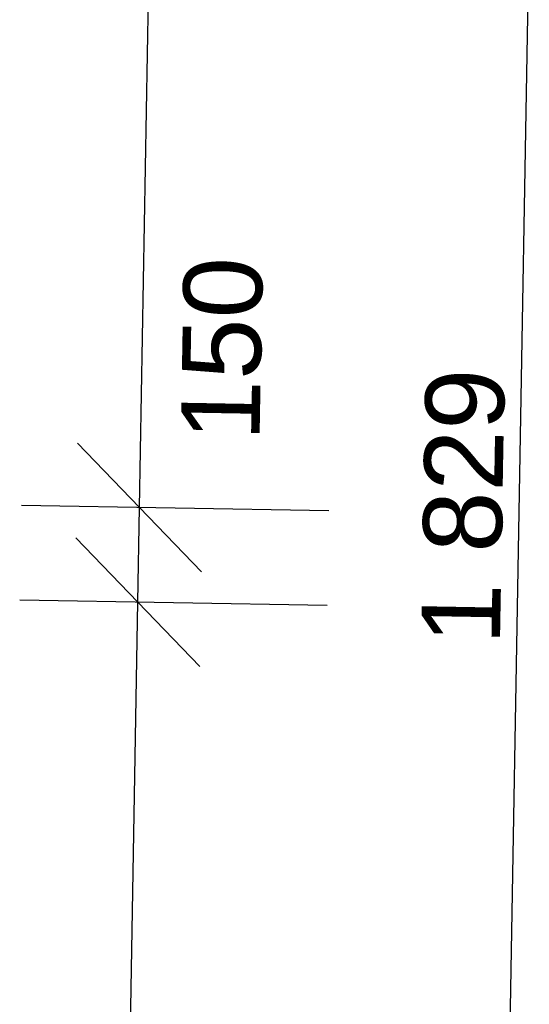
# Model space of a CAD drawing. Header units: millimetres. Extents: x -28761 to 4793, y -4271 to 20239.
# Tile 17 of 256: x -22303 to -21495, y 2877 to 4437. Entities that reach past the tile are written whole.
import ezdxf

# ---------------------------------------------------------------- set-up
doc = ezdxf.new("R2010")
doc.units = ezdxf.units.MM
doc.header["$MEASUREMENT"] = 0
doc.layers.add('5._POHLED ZÁPADNÍ_1_Kóty - SP', color=7, linetype='Continuous')
doc.layers.add('5._POHLED ZÁPADNÍ_1_Nové_Kóty - SP', color=7, linetype='Continuous')
doc.styles.add('GENEROVANÝ_STYL_2', font='txt')

msp = doc.modelspace()

# ---------------------------------------------------------------- linework, layer by layer
at = {"layer": '5._POHLED ZÁPADNÍ_1_Nové_Kóty - SP', "color": 1, "linetype": 'Continuous', "lineweight": 25}
for p, q in [((-22113.2, 3663.9), (-22049.2, 7293.4)), ((-21527.5, 2744.9), (-21495.3, 4573.3)), ((-22211.4, 3765.7), (-22014.9, 3562.2)), ((-21813.2, 3658.7), (-22300.6, 3667.2)), ((-22115.8, 3514), (-22113.2, 3663.9)), ((-22214, 3615.7), (-22017.6, 3412.2)), ((-21815.8, 3508.7), (-22303.3, 3517.3)), ((-22164.4, 754.4), (-22115.8, 3514))]:
    msp.add_line(p, q, dxfattribs=at)

# ---------------------------------------------------------------- texts
at = {"layer": '5._POHLED ZÁPADNÍ_1_Kóty - SP', "color": 1, "linetype": 'Continuous', "lineweight": 25, "char_height": 125, "attachment_point": 7, "rotation": 88.9912, "style": 'GENEROVANÝ_STYL_2'}
for s, insert, width in [('\\A1;{\\pql;\\fArial|b0|i0|c0|p38;150}', (-21921.3, 3768.4), 284.572), ('\\A1;{\\pql;\\fArial|b0|i0|c0|p38;1\xa0829}', (-21540.2, 3445.9), 427.429)]:
    msp.add_mtext(s, dxfattribs=dict(at, insert=insert, width=width))

doc.saveas('drawing.dxf')
